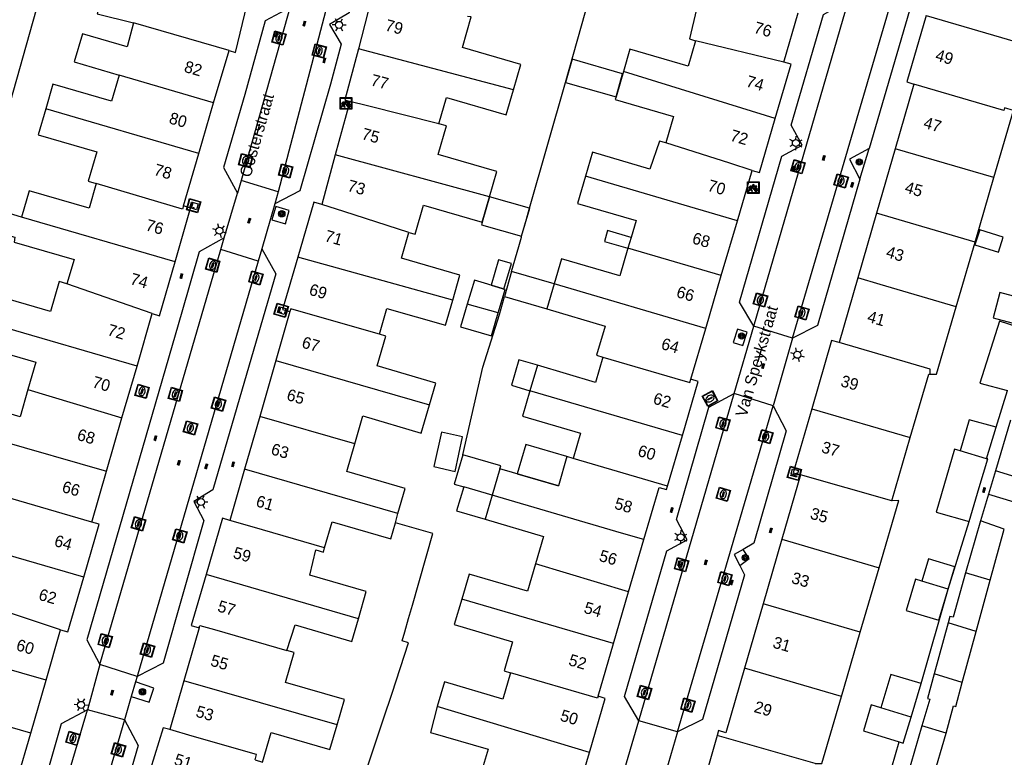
# Model space of a CAD drawing. Header units: metres. Extents: x 93870 to 95789, y 463036 to 464040.
# Tile 228 of 256: x 94780 to 94864, y 463761 to 463824. Entities that reach past the tile are written whole.
import ezdxf
from ezdxf.enums import TextEntityAlignment as Align

# ---------------------------------------------------------------- set-up
doc = ezdxf.new("R2010")
doc.units = ezdxf.units.M
doc.header["$LTSCALE"] = 25.4
for name, color, linetype in [('B_BEBOUWINGSGRENS_0', 1, 'Continuous'), ('B_LUIFEL_1', 200, 'Continuous'), ('B_TUSSENMUUR_0', 7, 'Continuous'), ('G_GRENS_ALGEMEEN_0', 7, 'Continuous'), ('Q_BOOM_0', 3, 'Continuous'), ('Q_BRANDKRAAN_0', 5, 'Continuous'), ('Q_CAI-KAST_0', 10, 'Continuous'), ('Q_FIETSENREK_0', 6, 'Continuous'), ('Q_INSPECTIE_OF_RIOOLPUT_0', 253, 'Continuous'), ('Q_KOLK_0', 254, 'Continuous'), ('Q_LICHTMAST_0', 2, 'Continuous'), ('S_GBKN_SYMBOOL_OV_GROOT_0', 7, 'Continuous'), ('T_HEK_0', 57, 'Continuous'), ('V_WEGGRENS_0', 7, 'Continuous'), ('Z_GBKN_HUISNUMMER_0', 252, 'Continuous'), ('Z_STRAATNAAM_0', 252, 'Continuous')]:
    doc.layers.add(name, color=color, linetype=linetype)

# ---------------------------------------------------------------- blocks, each defined once
blk = doc.blocks.new('Q_CAI-KAST')
for points in [[(-0.5, 0.5), (0.5, 0.5), (0.5, -0.5), (-0.5, -0.5)], [(-0.262, 0.264), (0.25, 0.264), (0.25, 0.187), (-0.262, 0.187)], [(-0.262, 0.107), (0.25, 0.107), (0.25, -0.332), (-0.262, -0.332)]]:
    blk.add_lwpolyline(points, close=True)
blk.add_lwpolyline([(-0.442, 0.464), (0.438, 0.464, -0.414214), (0.459, 0.442), (0.459, -0.437, -0.414214), (0.438, -0.459), (-0.442, -0.459, -0.414214), (-0.463, -0.437), (-0.463, 0.442), (-0.463, 0.444), (-0.463, 0.446), (-0.463, 0.448), (-0.462, 0.45), (-0.461, 0.451), (-0.46, 0.453), (-0.459, 0.455), (-0.458, 0.456), (-0.457, 0.457), (-0.456, 0.459), (-0.454, 0.46), (-0.453, 0.461), (-0.451, 0.462), (-0.449, 0.462), (-0.447, 0.463), (-0.446, 0.463), (-0.444, 0.464), (-0.442, 0.464)], format="xyb")
blk.add_circle((-0.177, -0.034), 0.0354)
blk = doc.blocks.new('Q_LICHTMAST')
for points in [[(-0.26, 0.15), (-0.52, 0.3)], [(0, 0.3), (0, 0.6)], [(0.26, 0.15), (0.52, 0.3)], [(-0.26, -0.15), (-0.52, -0.3)], [(0, -0.3), (0, -0.6)], [(0.26, -0.15), (0.52, -0.3)]]:
    blk.add_lwpolyline(points)
blk.add_circle((0, 0), 0.3)
blk = doc.blocks.new('Q_KOLK')
blk.add_lwpolyline([(-0.5, 0.5), (0.5, 0.5), (0.5, -0.5), (-0.5, -0.5)], close=True)
for points in [[(-0.442, 0.464), (0.438, 0.464, -0.414214), (0.459, 0.442), (0.459, -0.437, -0.414214), (0.438, -0.459), (-0.442, -0.459, -0.414214), (-0.463, -0.437), (-0.463, 0.442, -0.414214), (-0.442, 0.464)], [(-0.345, 0.105, 0.380426), (-0.276, -0.18)], [(-0.008, 0.266, 0.240218), (-0.345, 0.105)], [(-0.194, 0.045, 0.853344), (-0.194, -0.032)], [(0.331, 0.111, 0.240191), (-0.008, 0.266)], [(0.185, -0.032, 0.849746), (0.185, 0.045)], [(0.267, -0.176, 0.380426), (0.331, 0.111)], [(-0.276, -0.18, 0.148452), (0.012, -0.257)], [(0.012, -0.257, 0.131742), (0.267, -0.176)]]:
    blk.add_lwpolyline(points, format="xyb")
for points in [[(-0.194, 0.045), (0.185, 0.045)], [(0.185, -0.032), (-0.194, -0.032)]]:
    blk.add_lwpolyline(points)
blk = doc.blocks.new('Q_INSPECTIE_OF_RIOOLPUT')
blk.add_lwpolyline([(-0.5, 0.5), (0.5, 0.5), (0.5, -0.5), (-0.5, -0.5)], close=True)
for points in [[(-0.442, 0.464), (0.438, 0.464, -0.414214), (0.459, 0.442), (0.459, -0.437, -0.414214), (0.438, -0.459), (-0.442, -0.459, -0.414214), (-0.463, -0.437), (-0.463, 0.442), (-0.463, 0.444), (-0.463, 0.446), (-0.463, 0.448), (-0.462, 0.45), (-0.461, 0.451), (-0.46, 0.453), (-0.459, 0.455), (-0.458, 0.456), (-0.457, 0.457), (-0.456, 0.459), (-0.454, 0.46), (-0.453, 0.461), (-0.451, 0.462), (-0.449, 0.462), (-0.447, 0.463), (-0.446, 0.463), (-0.444, 0.464), (-0.442, 0.464)], [(-0.345, 0.105, 0.380426), (-0.276, -0.18)], [(-0.008, 0.266, 0.240218), (-0.345, 0.105)], [(-0.194, 0.045, 0.853344), (-0.194, -0.032)], [(0.331, 0.111, 0.240191), (-0.008, 0.266)], [(0.185, -0.032, 0.849746), (0.185, 0.045)], [(0.267, -0.176, 0.380426), (0.331, 0.111)], [(-0.276, -0.18, 0.148452), (0.012, -0.257)], [(0.012, -0.257, 0.131742), (0.267, -0.176)]]:
    blk.add_lwpolyline(points, format="xyb")
for points in [[(-0.194, 0.045), (0.185, 0.045)], [(0.185, -0.032), (-0.194, -0.032)]]:
    blk.add_lwpolyline(points)
blk = doc.blocks.new('Q_BRANDKRAAN')
blk.add_lwpolyline([(-0.5, 0.5), (0.5, 0.5), (0.5, -0.5), (-0.5, -0.5)], close=True)
for points in [[(-0.442, 0.464), (0.438, 0.464, -0.414214), (0.459, 0.442), (0.459, -0.437, -0.414214), (0.438, -0.459), (-0.442, -0.459, -0.414214), (-0.463, -0.437), (-0.463, 0.442), (-0.463, 0.444), (-0.463, 0.446), (-0.463, 0.448), (-0.462, 0.45), (-0.461, 0.451), (-0.46, 0.453), (-0.459, 0.455), (-0.458, 0.456), (-0.457, 0.457), (-0.456, 0.459), (-0.454, 0.46), (-0.453, 0.461), (-0.451, 0.462), (-0.449, 0.462), (-0.447, 0.463), (-0.446, 0.463), (-0.444, 0.464), (-0.442, 0.464)], [(-0.345, 0.105, 0.380426), (-0.276, -0.18)], [(-0.008, 0.266, 0.240218), (-0.345, 0.105)], [(-0.194, 0.045, 0.853344), (-0.194, -0.032)], [(0.331, 0.111, 0.240191), (-0.008, 0.266)], [(0.185, -0.032, 0.849746), (0.185, 0.045)], [(0.267, -0.176, 0.380426), (0.331, 0.111)], [(-0.276, -0.18, 0.148452), (0.012, -0.257)], [(0.012, -0.257, 0.131742), (0.267, -0.176)]]:
    blk.add_lwpolyline(points, format="xyb")
for points in [[(-0.194, 0.045), (0.185, 0.045)], [(0.185, -0.032), (-0.194, -0.032)]]:
    blk.add_lwpolyline(points)
blk = doc.blocks.new('Q_FIETSENREK')
for points in [[(-0.5, 0.5), (0.5, 0.5), (0.5, -0.5), (-0.5, -0.5)], [(-0.063, 0.145), (0.184, 0.054), (0.037, -0.093)]]:
    blk.add_lwpolyline(points, close=True)
for points in [[(-0.442, 0.464), (0.438, 0.464, -0.414214), (0.459, 0.442), (0.459, -0.437, -0.414214), (0.438, -0.459), (-0.442, -0.459, -0.414214), (-0.463, -0.437), (-0.463, 0.442), (-0.463, 0.444), (-0.463, 0.446), (-0.463, 0.448), (-0.462, 0.45), (-0.461, 0.451), (-0.46, 0.453), (-0.459, 0.455), (-0.458, 0.456), (-0.457, 0.457), (-0.456, 0.459), (-0.454, 0.46), (-0.453, 0.461), (-0.451, 0.462), (-0.449, 0.462), (-0.447, 0.463), (-0.446, 0.463), (-0.444, 0.464), (-0.442, 0.464)], [(-0.181, 0.106, 0.847256), (-0.324, -0.144)], [(-0.193, 0.075, 0.842492), (-0.305, -0.118)], [(-0.171, 0.065, 0.053288), (-0.193, 0.075)], [(-0.185, -0.134, 0.502492), (-0.147, 0.044)], [(-0.149, 0.089, 0.06236), (-0.181, 0.106)], [(-0.165, -0.161, 0.494489), (-0.125, 0.068)], [(-0.324, -0.144, 0.089606), (-0.421, -0.348)], [(-0.296, -0.162, 0.110942), (-0.375, -0.348)], [(-0.294, -0.105, 0.006942), (-0.305, -0.118)], [(-0.296, -0.162, 0.02458), (-0.283, -0.168)], [(-0.212, -0.105, 0.381614), (-0.294, -0.105)], [(-0.283, -0.168, 0.148109), (-0.198, -0.173)], [(-0.223, -0.136, 0.533998), (-0.276, -0.136)], [(-0.276, -0.136, 0.009682), (-0.271, -0.138)], [(-0.271, -0.138, 0.120201), (-0.218, -0.144)], [(-0.218, -0.144, 0.003554), (-0.223, -0.136)], [(-0.185, -0.134, 0.017985), (-0.212, -0.105)], [(-0.122, -0.348, 0.075837), (-0.198, -0.173)], [(-0.075, -0.348, 0.094234), (-0.165, -0.161)], [(0.095, -0.16, 0.385208), (0.186, -0.333)], [(0.209, -0.054, 0.224648), (0.108, -0.128)], [(0.126, -0.171, 0.376993), (0.197, -0.303)], [(0.212, -0.086, 0.20829), (0.139, -0.139)], [(0.186, -0.333, 1), (0.287, -0.06)], [(0.197, -0.303, 1), (0.276, -0.09)], [(0.287, -0.06, 0.086253), (0.238, -0.051)], [(0.276, -0.09, 0.079305), (0.241, -0.083)]]:
    blk.add_lwpolyline(points, format="xyb")
for points in [[(-0.171, 0.065), (-0.263, -0.038), (-0.239, -0.059), (-0.147, 0.044)], [(0.081, 0.221), (-0.003, 0.252), (-0.149, 0.089)], [(-0.125, 0.068), (-0.086, 0.111), (0.018, -0.131), (0.095, -0.16)], [(0.238, -0.051), (0.229, 0.053), (0.261, 0.093), (0.302, 0.078), (0.314, 0.11), (0.192, 0.155), (0.18, 0.123), (0.231, 0.104), (0.207, 0.076), (-0.04, 0.167), (0, 0.216), (0.07, 0.191), (0.081, 0.221)], [(0.209, -0.054), (0.199, 0.029), (0.057, -0.108)], [(-0.421, -0.348), (-0.375, -0.348)], [(-0.122, -0.348), (-0.075, -0.348)], [(0.057, -0.108), (0.108, -0.128)], [(0.126, -0.171), (0.253, -0.218), (0.241, -0.083)], [(0.139, -0.139), (0.222, -0.17), (0.212, -0.086)]]:
    blk.add_lwpolyline(points)
blk = doc.blocks.new('Q_BOOM')
for radius in [0.27, 0.18, 0.09]:
    blk.add_circle((0, 0), radius)
blk = doc.blocks.new('S_GBKN_SYMBOOL_OV_GROOT')
for points in [[(-0.21875, 0.0625), (0.21875, 0.0625)], [(-0.21875, 0), (0.21875, 0)], [(-0.1875, 0.0625), (-0.1875, 0)], [(-0.125, 0.09375), (-0.125, 0.0625)], [(-0.125, 0), (-0.125, -0.0625)], [(-0.0625, 0.0625), (-0.0625, 0)], [(0, 0.09375), (0, 0.0625)], [(0, 0), (0, -0.0625)], [(0.0625, 0.0625), (0.0625, 0)], [(0.125, 0.09375), (0.125, 0.0625)], [(0.125, 0), (0.125, -0.0625)], [(0.1875, 0.0625), (0.1875, 0)], [(-0.21875, -0.0625), (0.21875, -0.0625)], [(-0.1875, -0.0625), (-0.1875, -0.09375)], [(-0.0625, -0.0625), (-0.0625, -0.09375)], [(0.0625, -0.0625), (0.0625, -0.09375)], [(0.1875, -0.0625), (0.1875, -0.09375)]]:
    blk.add_lwpolyline(points)

msp = doc.modelspace()

# ---------------------------------------------------------------- linework, layer by layer
at = {"layer": 'B_BEBOUWINGSGRENS_0'}
for p, q in [((94845.38, 463820.2), (94846.619, 463824.424)), ((94796.544, 463816.727), (94797.863, 463821.218)), ((94831.643, 463819.415), (94831.008, 463817.244)), ((94856.53, 463818.33), (94854.925, 463812.795)), ((94808.21, 463816.84), (94806.964, 463812.281)), ((94795.268, 463812.38), (94796.544, 463816.727)), ((94816.5, 463814.74), (94815.84, 463814.93)), ((94854.925, 463812.795), (94853.32, 463807.26)), ((94793.95, 463807.89), (94795.268, 463812.38)), ((94806.964, 463812.281), (94805.8, 463808.02)), ((94841.401, 463806.616), (94842.67, 463810.94)), ((94861.765, 463804.791), (94863.382, 463810.322)), ((94814.53, 463807.95), (94819.547, 463806.501)), ((94853.32, 463807.26), (94851.715, 463801.725)), ((94840.026, 463801.93), (94841.401, 463806.616)), ((94832.306, 463805.198), (94832.035, 463804.275)), ((94860.147, 463799.259), (94861.765, 463804.791)), ((94822.069, 463802.285), (94821.456, 463800.13)), ((94825.7, 463801.22), (94822.069, 463802.285)), ((94838.698, 463797.406), (94840.026, 463801.93)), ((94851.715, 463801.725), (94850.11, 463796.19)), ((94821.41, 463800.774), (94821.251, 463800.821)), ((94825.7, 463801.22), (94825.07, 463799.07)), ((94821.456, 463800.13), (94825.07, 463799.07)), ((94789.981, 463794.182), (94791.28, 463798.67)), ((94803.08, 463798.85), (94801.867, 463794.644)), ((94837.42, 463793.05), (94838.698, 463797.406)), ((94811.29, 463796.74), (94810.74, 463796.9)), ((94788.695, 463789.74), (94789.981, 463794.182)), ((94801.867, 463794.644), (94800.49, 463789.871)), ((94824.27, 463794.24), (94823.63, 463792.065)), ((94836.69, 463788.229), (94838.05, 463792.86)), ((94838.05, 463792.86), (94837.42, 463793.05)), ((94800.49, 463789.871), (94799.182, 463785.334)), ((94787.37, 463785.163), (94788.695, 463789.74)), ((94862.751, 463786.238), (94863.575, 463788.944)), ((94864.799, 463789.555), (94863.501, 463785.194)), ((94817.869, 463788.122), (94816.069, 463788.51)), ((94835.418, 463783.9), (94836.69, 463788.229)), ((94854.63, 463782.64), (94856.215, 463788.06)), ((94826.8, 463786.43), (94826.07, 463783.91)), ((94827.35, 463786.27), (94826.8, 463786.43)), ((94786.11, 463780.81), (94787.37, 463785.163)), ((94799.182, 463785.334), (94797.92, 463780.96)), ((94821.055, 463785.381), (94820.398, 463783.119)), ((94826.07, 463783.91), (94821.055, 463785.381)), ((94846.82, 463784.86), (94845.218, 463779.338)), ((94863.501, 463785.194), (94862.91, 463783.207)), ((94820.398, 463783.119), (94819.799, 463781.057)), ((94812.108, 463780.755), (94812.335, 463781.54)), ((94862.234, 463780.919), (94860.956, 463776.477)), ((94832.09, 463774.84), (94833.399, 463779.313)), ((94845.218, 463779.338), (94843.615, 463773.815)), ((94851.935, 463771.395), (94853.546, 463776.899)), ((94861.862, 463771.453), (94863.062, 463775.833)), ((94830.79, 463770.401), (94832.09, 463774.84)), ((94843.615, 463773.815), (94842.013, 463768.293)), ((94859.458, 463772.187), (94858.258, 463767.807)), ((94782.188, 463767.263), (94783.44, 463771.59)), ((94795.3, 463771.75), (94793.997, 463767.229)), ((94850.315, 463765.862), (94851.935, 463771.395)), ((94860.667, 463767.071), (94861.862, 463771.453)), ((94829.47, 463765.89), (94830.79, 463770.401)), ((94803.45, 463769.64), (94802.8, 463769.82)), ((94780.878, 463762.736), (94782.188, 463767.263)), ((94793.997, 463767.229), (94792.79, 463763.04)), ((94856.286, 463764.096), (94857.15, 463766.98)), ((94857.217, 463763.357), (94855.956, 463759.037)), ((94779.571, 463758.216), (94780.878, 463762.736)), ((94839.662, 463762.539), (94838.157, 463757.279)), ((94858.021, 463758.406), (94859.29, 463762.741))]:
    msp.add_line(p, q, dxfattribs=at)
for points in [[(94792.615, 463829.455), (94791.72, 463825.72), (94787.16, 463826.81), (94786.73, 463825.01), (94786.57, 463824.34), (94789.688, 463823.582)], [(94833.51, 463828.27), (94832.9, 463826.21), (94837.91, 463824.74), (94837.29, 463822.2), (94837.83, 463822.04)], [(94797.863, 463821.218), (94798.42, 463821.03), (94800.017, 463827.677)], [(94810.8, 463826.23), (94810.26, 463826.37), (94809.759, 463824.47), (94808.938, 463821.358)], [(94789.688, 463823.582), (94789.15, 463821.51), (94785.31, 463822.62), (94784.61, 463820.22), (94788.46, 463819.1)], [(94822.235, 463817.85), (94822.86, 463820.01), (94817.85, 463821.46), (94818.61, 463824.1), (94818.3, 463824.13)], [(94857.584, 463824.204), (94855.91, 463818.51), (94856.53, 463818.33)], [(94837.83, 463822.04), (94837.19, 463819.86), (94832.2, 463821.32), (94831.643, 463819.415)], [(94808.938, 463821.358), (94807.78, 463816.97), (94808.21, 463816.84)], [(94844.65, 463815.39), (94846.01, 463820.02), (94845.38, 463820.2)], [(94788.46, 463819.1), (94787.81, 463816.87), (94782.78, 463818.33), (94782.17, 463816.22)], [(94815.84, 463814.93), (94816.49, 463817.17), (94821.61, 463815.69), (94822.235, 463817.85)], [(94831.008, 463817.244), (94830.94, 463817.01), (94835.93, 463815.54), (94835.27, 463813.29)], [(94782.17, 463816.22), (94781.52, 463813.99), (94786.55, 463812.53), (94785.81, 463810), (94786.47, 463809.8)], [(94863.382, 463810.322), (94865.06, 463816.06), (94864.28, 463816.29)], [(94842.67, 463810.94), (94843.29, 463810.76), (94844.65, 463815.39)], [(94820.18, 463808.67), (94820.81, 463810.84), (94815.79, 463812.29), (94816.5, 463814.74)], [(94835.27, 463813.29), (94834.73, 463813.45), (94833.9, 463811.05), (94829, 463812.49), (94828.399, 463810.432)], [(94828.399, 463810.432), (94827.72, 463808.11), (94832.73, 463806.64), (94832.306, 463805.198)], [(94786.47, 463809.8), (94785.87, 463807.71), (94780.74, 463809.19), (94780.088, 463806.939)], [(94819.547, 463806.501), (94819.55, 463806.5), (94820.18, 463808.67)], [(94780.088, 463806.939), (94777.162, 463807.817), (94776.589, 463806.056), (94779.529, 463805.213), (94779.46, 463804.79), (94784.59, 463803.3), (94783.98, 463801.22)], [(94793.24, 463803.1), (94794.57, 463807.71), (94793.95, 463807.89)], [(94805.8, 463808.02), (94805.12, 463808.22), (94803.753, 463803.516)], [(94813.26, 463805.62), (94813.81, 463805.46), (94814.53, 463807.95)], [(94832.306, 463805.198), (94830.291, 463805.79), (94830.015, 463804.85), (94832.035, 463804.275)], [(94817.02, 463799.82), (94817.64, 463801.97), (94812.63, 463803.42), (94813.26, 463805.62)], [(94832.035, 463804.275), (94831.34, 463801.91), (94826.33, 463803.37), (94825.7, 463801.22)], [(94803.753, 463803.516), (94802.45, 463799.03), (94803.08, 463798.85)], [(94791.28, 463798.67), (94791.91, 463798.49), (94793.24, 463803.1)], [(94783.98, 463801.22), (94783.32, 463801.41), (94782.58, 463798.85), (94777.55, 463800.31), (94776.88, 463797.974)], [(94821.251, 463800.821), (94818.877, 463801.529), (94818.265, 463799.473)], [(94820.922, 463798.733), (94821.521, 463800.741), (94821.41, 463800.774)], [(94866.772, 463799.718), (94863.894, 463800.485), (94863.311, 463798.299), (94866.189, 463797.532)], [(94810.74, 463796.9), (94811.38, 463799.12), (94816.4, 463797.67), (94817.02, 463799.82)], [(94818.265, 463799.473), (94817.69, 463797.545), (94820.333, 463796.756), (94820.922, 463798.733)], [(94825.07, 463799.07), (94830.08, 463797.6), (94829.35, 463795.11), (94829.89, 463794.95)], [(94857.931, 463793.482), (94858.46, 463793.49), (94860.147, 463799.259)], [(94776.88, 463797.974), (94774.11, 463798.82), (94773.532, 463796.886), (94776.323, 463796.072), (94776.29, 463795.96), (94781.32, 463794.5), (94780.64, 463792.17)], [(94866.182, 463797.292), (94863.849, 463798.026), (94862.157, 463792.709), (94864.542, 463792.076)], [(94815.028, 463790.848), (94815.572, 463792.723), (94810.56, 463794.21), (94811.29, 463796.74)], [(94850.11, 463796.19), (94849.48, 463796.37), (94847.778, 463790.51)], [(94829.89, 463794.95), (94829.26, 463792.78), (94824.27, 463794.24)], [(94824.27, 463794.24), (94822.687, 463794.706), (94822.047, 463792.531), (94823.63, 463792.065)], [(94856.215, 463788.06), (94857.8, 463793.48), (94857.931, 463793.482)], [(94780.64, 463792.17), (94779.96, 463789.84), (94771.777, 463792.217), (94771.097, 463789.877), (94772.94, 463789.34)], [(94823.63, 463792.065), (94822.99, 463789.89), (94827.98, 463788.43), (94827.35, 463786.27)], [(94808.625, 463787.525), (94809.31, 463789.9), (94814.33, 463788.44), (94815.028, 463790.848)], [(94847.778, 463790.51), (94846.19, 463785.04), (94846.82, 463784.86)], [(94863.575, 463788.944), (94861.247, 463789.576), (94860.478, 463786.91)], [(94816.069, 463788.51), (94815.4, 463785.571), (94817.229, 463785.155), (94817.869, 463788.122)], [(94812.335, 463781.54), (94812.96, 463783.7), (94807.94, 463785.15), (94808.625, 463787.525)], [(94817.89, 463786.582), (94817.159, 463784.065), (94817.969, 463783.83)], [(94821.055, 463785.381), (94821.13, 463785.641), (94817.89, 463786.582)], [(94860.478, 463786.91), (94860.006, 463787.05), (94858.427, 463781.665), (94861.27, 463780.856)], [(94861.27, 463780.856), (94862.106, 463783.789), (94862.86, 463786.22), (94862.751, 463786.238)], [(94833.399, 463779.313), (94834.71, 463783.79), (94835.33, 463783.6), (94835.418, 463783.9)], [(94862.91, 463783.207), (94865.07, 463782.55), (94865.661, 463784.534)], [(94817.969, 463783.83), (94817.36, 463781.77), (94819.799, 463781.057)], [(94853.546, 463776.899), (94855.23, 463782.65), (94854.63, 463782.64)], [(94785.418, 463776.1), (94786.73, 463780.63), (94786.11, 463780.81)], [(94797.92, 463780.96), (94797.29, 463781.14), (94795.894, 463776.322)], [(94806.041, 463778.599), (94806.69, 463780.83), (94811.71, 463779.38), (94812.108, 463780.755)], [(94819.799, 463781.057), (94824.8, 463779.59), (94824.11, 463777.24)], [(94863.062, 463775.833), (94864.265, 463780.221), (94862.234, 463780.919)], [(94808.952, 463772.539), (94809.623, 463774.858), (94804.78, 463776.26), (94805.29, 463778.44), (94805.94, 463778.25), (94806.041, 463778.599)], [(94824.11, 463777.24), (94823.42, 463774.89), (94818.422, 463776.355), (94817.79, 463774.206)], [(94795.894, 463776.322), (94794.63, 463771.96), (94795.3, 463771.75)], [(94860.956, 463776.477), (94859.89, 463772.66), (94859.61, 463772.74), (94859.458, 463772.187)], [(94783.44, 463771.59), (94784.06, 463771.41), (94785.418, 463776.1)], [(94817.79, 463774.206), (94817.15, 463772.03), (94822.15, 463770.56), (94821.42, 463768.06), (94821.97, 463767.9)], [(94802.8, 463769.82), (94803.54, 463772), (94808.39, 463770.6), (94808.952, 463772.539)], [(94807.111, 463763.45), (94807.74, 463765.62), (94802.71, 463767.07), (94803.45, 463769.64)], [(94821.97, 463767.9), (94821.31, 463765.66), (94816.32, 463767.13), (94815.7, 463765.01)], [(94842.013, 463768.293), (94840.41, 463762.77), (94839.78, 463762.95), (94839.662, 463762.539)], [(94857.15, 463766.98), (94854.54, 463767.75), (94853.68, 463764.9)], [(94858.258, 463767.807), (94857.68, 463765.7), (94857.877, 463765.646), (94857.217, 463763.357)], [(94859.29, 463762.741), (94859.913, 463765.084), (94860.11, 463765.03), (94860.667, 463767.071)], [(94828.73, 463761.075), (94830.09, 463765.71), (94829.47, 463765.89)], [(94848.08, 463760.13), (94848.64, 463760.14), (94850.315, 463765.862)], [(94815.7, 463765.01), (94815.121, 463762.793), (94820.05, 463761.36), (94819.38, 463759.08)], [(94853.68, 463764.9), (94852.87, 463765.15), (94852.2, 463762.94), (94855.272, 463761.988)], [(94855.272, 463761.988), (94855.61, 463761.89), (94856.286, 463764.096)], [(94792.79, 463763.04), (94792.23, 463763.2), (94791.1, 463759.601), (94790.888, 463758.926)], [(94800.089, 463760.45), (94800.74, 463760.26), (94801.48, 463762.8)], [(94801.48, 463762.8), (94806.5, 463761.34), (94807.111, 463763.45)], [(94826.749, 463756.63), (94827.37, 463756.44), (94828.73, 463761.075)]]:
    msp.add_lwpolyline(points, dxfattribs=at)
at = {"layer": 'B_LUIFEL_1'}
for p, q in [((94826.678, 463818.477), (94831.008, 463817.244)), ((94820.18, 463808.67), (94819.547, 463806.501)), ((94823.609, 463807.693), (94820.18, 463808.67)), ((94821.41, 463800.774), (94822.059, 463802.953)), ((94822.549, 463784.943), (94826.07, 463783.91)), ((94857.782, 463777.673), (94857.204, 463775.759)), ((94859.454, 463775.079), (94857.204, 463775.759))]:
    msp.add_line(p, q, dxfattribs=at)
for points in [[(94831.008, 463817.244), (94831.57, 463819.216), (94827.24, 463820.449), (94826.678, 463818.477)], [(94822.924, 463805.289), (94823.624, 463807.689), (94823.609, 463807.693)], [(94819.547, 463806.501), (94819.542, 463806.483), (94819.483, 463806.269), (94822.924, 463805.289)], [(94861.756, 463804.554), (94863.773, 463803.926), (94864.176, 463805.218), (94862.159, 463805.848), (94861.756, 463804.554)], [(94822.059, 463802.953), (94820.957, 463803.281), (94820.308, 463801.103), (94821.251, 463800.821)], [(94821.251, 463800.821), (94821.41, 463800.774), (94821.41, 463800.774)], [(94826.8, 463786.43), (94823.284, 463787.449), (94822.549, 463784.943)], [(94859.454, 463775.079), (94860.032, 463776.994), (94857.782, 463777.673)], [(94857.204, 463775.759), (94856.67, 463775.92), (94855.86, 463773.25), (94858.646, 463772.408), (94859.454, 463775.079)]]:
    msp.add_lwpolyline(points, dxfattribs=at)
at = {"layer": 'B_TUSSENMUUR_0'}
for p, q in [((94797.863, 463821.218), (94789.688, 463823.582)), ((94857.584, 463824.204), (94865.883, 463821.78)), ((94845.38, 463820.2), (94837.83, 463822.04)), ((94822.235, 463817.85), (94808.938, 463821.358)), ((94844.65, 463815.39), (94831.643, 463819.415)), ((94796.544, 463816.727), (94788.46, 463819.1)), ((94795.268, 463812.38), (94782.17, 463816.22)), ((94863.382, 463810.322), (94854.925, 463812.795)), ((94820.18, 463808.67), (94806.964, 463812.281)), ((94841.401, 463806.616), (94828.399, 463810.432)), ((94793.24, 463803.1), (94780.088, 463806.939)), ((94861.765, 463804.791), (94853.32, 463807.26)), ((94840.026, 463801.93), (94832.035, 463804.275)), ((94817.02, 463799.82), (94803.753, 463803.516)), ((94791.28, 463798.67), (94783.98, 463801.22)), ((94838.698, 463797.406), (94825.7, 463801.22)), ((94820.922, 463798.733), (94818.265, 463799.473)), ((94789.981, 463794.182), (94776.88, 463797.974)), ((94801.867, 463794.644), (94815.028, 463790.848)), ((94780.64, 463792.17), (94788.695, 463789.74)), ((94836.69, 463788.229), (94823.63, 463792.065)), ((94808.625, 463787.525), (94800.49, 463789.871)), ((94847.778, 463790.51), (94856.215, 463788.06)), ((94772.94, 463789.34), (94787.37, 463785.163)), ((94862.751, 463786.238), (94860.478, 463786.91)), ((94835.418, 463783.9), (94827.35, 463786.27)), ((94812.335, 463781.54), (94799.182, 463785.334)), ((94854.63, 463782.64), (94846.82, 463784.86)), ((94865.661, 463784.534), (94863.501, 463785.194)), ((94820.398, 463783.119), (94817.969, 463783.83)), ((94785.418, 463776.1), (94772.245, 463779.915)), ((94845.218, 463779.338), (94853.546, 463776.899)), ((94832.09, 463774.84), (94824.11, 463777.24)), ((94808.952, 463772.539), (94795.894, 463776.322)), ((94863.062, 463775.833), (94860.956, 463776.477)), ((94783.44, 463771.59), (94776.09, 463774.01)), ((94830.79, 463770.401), (94817.79, 463774.206)), ((94851.935, 463771.395), (94843.615, 463773.815)), ((94861.862, 463771.453), (94859.458, 463772.187)), ((94782.188, 463767.263), (94769.065, 463771.06)), ((94850.315, 463765.862), (94842.013, 463768.293)), ((94807.111, 463763.45), (94793.997, 463767.229)), ((94860.667, 463767.071), (94858.258, 463767.807)), ((94780.878, 463762.736), (94772.775, 463765.08)), ((94828.73, 463761.075), (94815.7, 463765.01)), ((94856.286, 463764.096), (94853.68, 463764.9)), ((94859.29, 463762.741), (94857.217, 463763.357)), ((94848.08, 463760.13), (94839.662, 463762.539))]:
    msp.add_line(p, q, dxfattribs=at)
for points in [[(94864.28, 463816.29), (94864.213, 463816.062), (94856.53, 463818.33)], [(94815.84, 463814.93), (94809.715, 463816.463), (94808.21, 463816.84)], [(94842.67, 463810.94), (94840.765, 463811.545), (94835.27, 463813.29)], [(94793.95, 463807.89), (94793.873, 463807.627), (94786.47, 463809.8)], [(94813.26, 463805.62), (94807.705, 463807.407), (94805.8, 463808.02)], [(94860.147, 463799.259), (94853.633, 463801.164), (94851.715, 463801.725)], [(94810.74, 463796.9), (94804.441, 463798.716), (94803.149, 463799.089), (94803.08, 463798.85)], [(94857.931, 463793.482), (94857.924, 463793.905), (94850.11, 463796.19)], [(94829.89, 463794.95), (94836.049, 463793.143), (94837.336, 463792.765), (94837.42, 463793.05)], [(94833.399, 463779.313), (94831.48, 463779.875), (94820.398, 463783.119)], [(94786.11, 463780.81), (94778.682, 463782.963), (94778.6, 463782.68)], [(94806.041, 463778.599), (94799.841, 463780.402), (94797.92, 463780.96)], [(94795.3, 463771.75), (94795.362, 463771.964), (94796.61, 463771.604), (94802.8, 463769.82)], [(94829.47, 463765.89), (94829.42, 463765.719), (94821.97, 463767.9)], [(94800.089, 463760.45), (94800.22, 463760.902), (94794.712, 463762.487), (94792.79, 463763.04)]]:
    msp.add_lwpolyline(points, dxfattribs=at)
at = {"layer": 'G_GRENS_ALGEMEEN_0'}
msp.add_lwpolyline([(94812.91, 463771.4), (94813.245, 463772.554), (94813.579, 463773.702), (94815.311, 463779.826), (94812.108, 463780.755)], dxfattribs=at)
at = {"layer": 'T_HEK_0'}
for p, q in [((94826.678, 463818.477), (94831.24, 463834.5)), ((94778.54, 463814.708), (94782.229, 463827.838)), ((94823.609, 463807.693), (94826.678, 463818.477))]:
    msp.add_line(p, q, dxfattribs=at)
for points in [[(94822.924, 463805.289), (94823.34, 463806.75), (94823.609, 463807.693)], [(94822.069, 463802.285), (94822.674, 463804.411), (94822.906, 463805.224), (94822.924, 463805.289)], [(94817.89, 463786.582), (94819.61, 463794.071), (94821.02, 463798.6), (94821.456, 463800.13)], [(94809.554, 463759.343), (94811.097, 463763.963), (94811.839, 463766.155), (94813.23, 463770.472), (94812.687, 463770.633), (94812.91, 463771.4)]]:
    msp.add_lwpolyline(points, dxfattribs=at)
at = {"layer": 'V_WEGGRENS_0'}
for p, q in [((94808.968, 463835.384), (94802.06, 463809.099)), ((94846.13, 463796.56), (94854.835, 463826.252)), ((94842.81, 463797.59), (94850.92, 463825.5)), ((94851.88, 463810.19), (94852.68, 463812.81)), ((94798.909, 463810.079), (94798.6, 463808.979)), ((94802.06, 463809.099), (94798.909, 463810.079)), ((94797.439, 463805.151), (94798.6, 463808.979)), ((94802.06, 463809.099), (94801.792, 463808.079)), ((94801.792, 463808.079), (94800.672, 463804.219)), ((94797.149, 463804.158), (94797.439, 463805.151)), ((94786.785, 463768.606), (94797.149, 463804.158)), ((94800.367, 463803.172), (94797.149, 463804.158)), ((94800.672, 463804.219), (94800.367, 463803.172)), ((94800.367, 463803.172), (94789.983, 463767.591)), ((94841.12, 463791.839), (94842.81, 463797.59)), ((94846.13, 463796.56), (94842.81, 463797.59)), ((94846.13, 463796.56), (94844.459, 463790.78)), ((94832.97, 463763.78), (94841.12, 463791.839)), ((94838.97, 463790.66), (94841.12, 463791.839)), ((94844.459, 463790.78), (94841.12, 463791.839)), ((94863.575, 463788.944), (94864.542, 463792.076)), ((94836.27, 463762.839), (94844.459, 463790.78)), ((94862.91, 463783.207), (94862.234, 463780.919)), ((94859.454, 463775.079), (94861.27, 463780.856)), ((94857.15, 463766.98), (94859.454, 463775.079)), ((94786.785, 463768.606), (94785.744, 463764.736)), ((94789.983, 463767.591), (94786.785, 463768.606)), ((94789.847, 463767.119), (94789.49, 463765.889)), ((94789.983, 463767.591), (94789.847, 463767.119)), ((94789.49, 463765.889), (94788.909, 463763.88)), ((94781.371, 463750), (94785.744, 463764.736)), ((94788.909, 463763.88), (94785.744, 463764.736)), ((94831.25, 463757.97), (94832.97, 463763.78)), ((94836.27, 463762.839), (94832.97, 463763.78)), ((94836.27, 463762.839), (94834.58, 463757.03)), ((94854.209, 463758.343), (94855.272, 463761.988))]:
    msp.add_line(p, q, dxfattribs=at)
for points in [[(94804.704, 463839.033), (94801.653, 463826.33), (94802.684, 463824.659), (94800.967, 463823.736), (94799.213, 463817.423), (94797.401, 463811.177), (94798.6, 463808.979)], [(94806.492, 463838.588), (94804.374, 463829.537), (94798.909, 463810.079)], [(94809.357, 463834.681), (94810.272, 463833.206), (94808.152, 463824.427), (94806.479, 463823.428), (94807.476, 463821.744), (94806.55, 463818.334), (94803.92, 463809.189), (94801.792, 463808.079)], [(94855.175, 463827.413), (94856.36, 463825.31), (94852.68, 463812.81)], [(94842.81, 463797.59), (94841.6, 463799.66), (94845.22, 463812.16), (94846.95, 463813.09), (94846.02, 463814.81), (94848.77, 463824.28), (94850.92, 463825.5)], [(94852.68, 463812.81), (94851, 463811.91), (94851.88, 463810.19)], [(94851.88, 463810.19), (94848.26, 463797.66), (94846.13, 463796.56)], [(94803.021, 463807.515), (94801.87, 463807.846), (94801.539, 463806.694), (94802.69, 463806.363), (94803.021, 463807.515)], [(94797.439, 463805.151), (94795.314, 463803.97), (94793.81, 463798.781), (94785.69, 463770.72), (94786.785, 463768.606)], [(94800.672, 463804.219), (94801.864, 463802.088), (94800.593, 463797.686)], [(94800.593, 463797.686), (94796.48, 463783.59), (94794.85, 463782.59), (94795.709, 463780.94), (94792.22, 463768.72), (94789.983, 463767.591)], [(94841.036, 463796.199), (94841.868, 463795.924), (94842.254, 463797.076), (94841.422, 463797.351), (94841.036, 463796.199)], [(94832.97, 463763.78), (94831.73, 463765.88), (94835.36, 463778.339), (94837.09, 463779.28), (94836.19, 463781.03), (94838.97, 463790.66)], [(94844.459, 463790.78), (94845.58, 463788.63), (94842.82, 463779), (94841.888, 463778.465)], [(94841.888, 463778.465), (94841.13, 463778.03), (94841.607, 463777.088)], [(94841.607, 463777.088), (94842.424, 463777.707), (94841.888, 463778.465)], [(94841.607, 463777.088), (94842, 463776.31), (94838.42, 463763.91), (94836.27, 463762.839)], [(94789.49, 463765.889), (94791.019, 463765.387), (94791.431, 463766.599), (94789.847, 463767.119)], [(94785.744, 463764.736), (94783.489, 463763.53), (94778.23, 463745.22)], [(94788.909, 463763.88), (94790.07, 463761.69), (94784.75, 463743.38), (94782.59, 463742.19)], [(94788.909, 463763.88), (94784.865, 463750), (94782.59, 463742.19)]]:
    msp.add_lwpolyline(points, dxfattribs=at)
at = {"layer": 'Z_STRAATNAAM_0'}
for p, q in [((94800.233, 463813.95), (94800.509, 463814.911)), ((94843.173, 463794.563), (94843.449, 463795.524))]:
    msp.add_line(p, q, dxfattribs=at)

# ---------------------------------------------------------------- block references
at = {"layer": 'Q_BOOM_0'}
for p, rotation in [((94851.842, 463811.648), 73.02028915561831), ((94802.38, 463807.219), 163.956033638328), ((94841.78, 463796.75), 71.47557319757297), ((94842.084, 463777.761), 125.2650477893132), ((94790.449, 463766.28), 161.8258799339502)]:
    msp.add_blockref('Q_BOOM', p, dxfattribs=dict(at, rotation=rotation))
at = {"layer": 'Q_BRANDKRAAN_0'}
for p, rotation in [((94790.415, 463792.009), 73.85378207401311), ((94839.063, 463791.394), 28.7391343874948)]:
    msp.add_blockref('Q_BRANDKRAAN', p, dxfattribs=dict(at, rotation=rotation))
at = {"layer": 'Q_CAI-KAST_0'}
for p, rotation in [((94794.832, 463807.912), 73.90697716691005), ((94802.331, 463798.951), 73.80357444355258), ((94846.284, 463784.982), 164.0546040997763)]:
    msp.add_blockref('Q_CAI-KAST', p, dxfattribs=dict(at, rotation=rotation))
at = {"layer": 'Q_FIETSENREK_0'}
for p in [(94807.879, 463816.666), (94842.768, 463809.47)]:
    msp.add_blockref('Q_FIETSENREK', p, dxfattribs=at)
at = {"layer": 'Q_INSPECTIE_OF_RIOOLPUT_0'}
for p, rotation in [((94794.56, 463788.88), 73.73058228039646), ((94840.2, 463783.19), 73.80356478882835)]:
    msp.add_blockref('Q_INSPECTIE_OF_RIOOLPUT', p, dxfattribs=dict(at, rotation=rotation))
at = {"layer": 'Q_KOLK_0'}
for p, rotation in [((94802.138, 463822.266), 74.31200035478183), ((94805.59, 463821.16), 75.27500084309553), ((94799.288, 463811.768), 74.31200035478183), ((94846.596, 463811.247), 73.79735836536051), ((94802.717, 463810.881), 75.27500084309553), ((94850.29, 463810.03), 73.66009678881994), ((94796.466, 463802.816), 73.74771697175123), ((94800.166, 463801.722), 73.73058228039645), ((94843.38, 463799.839), 73.79735836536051), ((94846.939, 463798.72), 73.66009678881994), ((94793.27, 463791.75), 73.74771697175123), ((94796.959, 463790.91), 73.73058228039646), ((94840.17, 463789.22), 73.80356478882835), ((94843.84, 463788.13), 73.66509665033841), ((94790.11, 463780.66), 73.74771697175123), ((94793.65, 463779.63), 73.73058228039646), ((94836.63, 463777.16), 73.80356478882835), ((94840.34, 463775.97), 73.66509665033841), ((94787.26, 463770.66), 73.74771697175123), ((94790.884, 463769.842), 73.73058228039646), ((94833.45, 463766.22), 73.80356478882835), ((94837.17, 463765.13), 73.66509665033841), ((94784.5, 463762.289), 73.47141548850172), ((94788.39, 463761.31), 73.75628200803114)]:
    msp.add_blockref('Q_KOLK', p, dxfattribs=dict(at, rotation=rotation))
at = {"layer": 'Q_LICHTMAST_0'}
for p, rotation in [((94807.287, 463823.4), 30.84273059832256), ((94846.412, 463813.274), 118.3999863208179), ((94797.045, 463805.765), 73.12789351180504), ((94846.547, 463795.142), 73.8754000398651), ((94795.45, 463782.53), 31.52898803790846), ((94836.547, 463779.509), 117.2161115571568), ((94785.19, 463765.16), 28.13838502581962)]:
    msp.add_blockref('Q_LICHTMAST', p, dxfattribs=dict(at, rotation=rotation))
at = {"layer": 'S_GBKN_SYMBOOL_OV_GROOT_0'}
for p, rotation in [((94804.319, 463823.52), 75.27500084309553), ((94801.946, 463822.578), 74.31200035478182), ((94806.032, 463820.373), 75.27500084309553), ((94848.822, 463812.013), 73.79735836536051), ((94846.26, 463811.091), 73.79735836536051), ((94851.245, 463809.712), 73.88564389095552), ((94799.605, 463806.634), 73.12789351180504), ((94793.799, 463801.892), 73.90697716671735), ((94843.625, 463794.191), 73.62394521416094), ((94791.565, 463788.011), 73.86116452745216), ((94793.576, 463785.902), 73.74771697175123), ((94795.924, 463785.597), 73.73058228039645), ((94798.22, 463785.775), 73.91792788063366), ((94862.538, 463783.565), 73.43576844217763), ((94835.784, 463781.857), 73.89756521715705), ((94844.282, 463780.107), 74.00746648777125), ((94836.425, 463777.297), 73.80356478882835), ((94838.715, 463777.368), 73.80356478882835), ((94840.925, 463775.654), 73.89605934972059), ((94787.863, 463766.213), 73.87020452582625)]:
    msp.add_blockref('S_GBKN_SYMBOOL_OV_GROOT', p, dxfattribs=dict(at, rotation=rotation))

# ---------------------------------------------------------------- texts
at = {"layer": 'Z_GBKN_HUISNUMMER_0', "linetype": 'Continuous'}
for s, rotation, p in [('79', 345.2, (94812.016, 463823.226)), ('76', 343.7, (94843.601, 463823.016)), ('49', 343.6, (94859.145, 463820.652)), ('82', 343.6, (94794.801, 463819.665)), ('77', 345.2, (94810.776, 463818.526)), ('74', 343.6, (94842.931, 463818.41)), ('80', 343.6, (94793.507, 463815.258)), ('47', 343.8, (94858.128, 463814.865)), ('75', 344.7, (94810.001, 463813.912)), ('72', 343.6, (94841.571, 463813.78)), ('78', 343.7, (94792.21, 463810.839)), ('73', 344.7, (94808.791, 463809.484)), ('70', 343.6, (94839.639, 463809.489)), ('45', 343.8, (94856.524, 463809.331)), ('76', 343.9, (94791.503, 463806.098)), ('71', 343.8, (94806.837, 463805.17)), ('68', 343.7, (94838.315, 463804.977)), ('43', 343.8, (94854.919, 463803.796)), ('74', 343.9, (94790.173, 463801.488)), ('69', 343.8, (94805.502, 463800.576)), ('66', 343.6, (94836.963, 463800.372)), ('41', 343.8, (94853.313, 463798.259)), ('72', 343.8, (94788.229, 463797.121)), ('67', 343.9, (94804.876, 463796.054)), ('64', 343.7, (94835.66, 463795.932)), ('70', 343.8, (94786.937, 463792.656)), ('39', 343.8, (94851.03, 463792.743)), ('65', 343.9, (94803.581, 463791.565)), ('62', 343.6, (94834.971, 463791.249)), ('68', 343.8, (94785.631, 463788.147)), ('63', 343.9, (94802.238, 463786.91)), ('60', 343.6, (94833.655, 463786.769)), ('37', 343.8, (94849.385, 463787.078)), ('66', 343.8, (94784.339, 463783.682)), ('61', 343.9, (94800.953, 463782.453)), ('58', 343.7, (94831.655, 463782.254)), ('35', 343.8, (94848.42, 463781.403)), ('64', 343.8, (94783.673, 463779.06)), ('59', 343.8, (94798.993, 463778.035)), ('56', 343.7, (94830.345, 463777.779)), ('33', 343.8, (94846.817, 463775.88)), ('62', 343.8, (94782.338, 463774.45)), ('57', 343.8, (94797.663, 463773.445)), ('54', 343.7, (94829.041, 463773.323)), ('60', 343.8, (94780.416, 463770.132)), ('31', 343.8, (94845.215, 463770.357)), ('55', 343.9, (94797.051, 463768.797)), ('52', 343.7, (94827.731, 463768.848)), ('29', 343.8, (94843.612, 463764.835)), ('53', 343.9, (94795.796, 463764.442)), ('50', 343.7, (94827.011, 463764.096)), ('51', 342.6, (94793.944, 463760.314))]:
    msp.add_text(s, height=1, rotation=rotation, dxfattribs=at).set_placement(p, align=Align.MIDDLE)
at = {"layer": 'Z_STRAATNAAM_0', "linetype": 'Continuous'}
for s, p in [('Oosterstraat', (94800.233, 463813.95)), ('Van Speykstraat', (94843.173, 463794.563))]:
    msp.add_text(s, height=1, rotation=73.97589, dxfattribs=at).set_placement(p, align=Align.MIDDLE)

doc.saveas('drawing.dxf')
